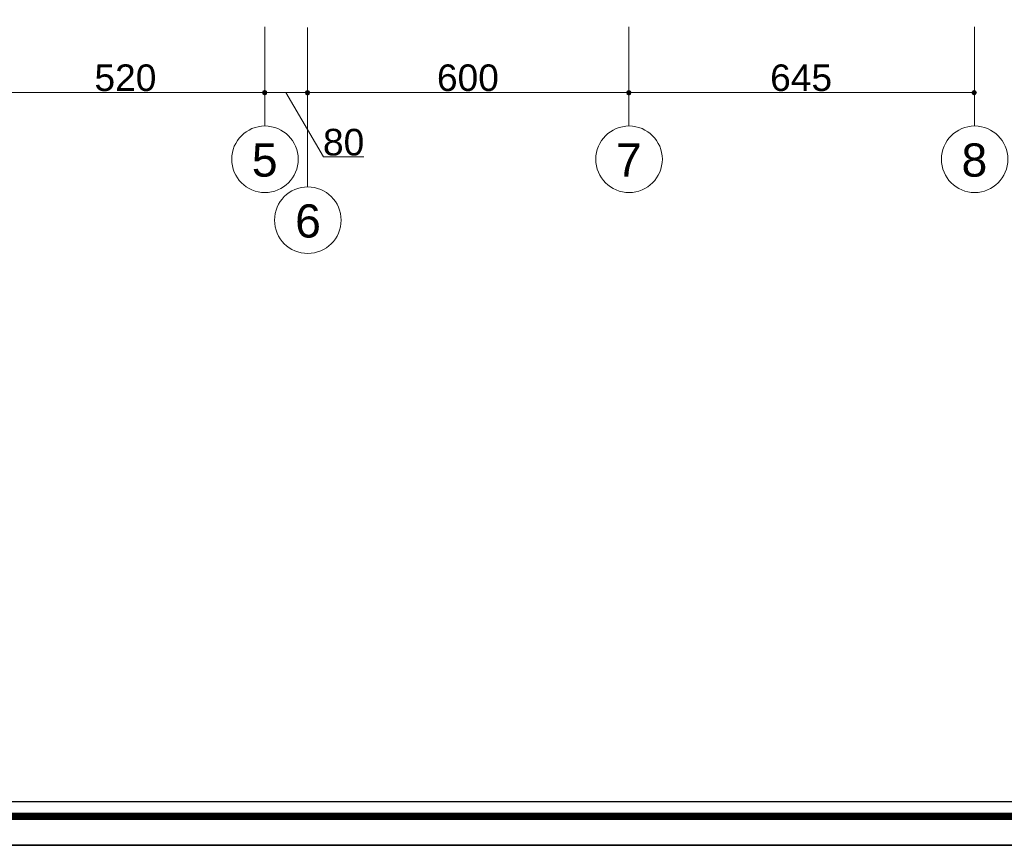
# Model space of a CAD drawing. Header units: metres. Extents: x 5.7 to 89.8, y 4 to 63.5.
# Tile 13 of 74: x 39.9 to 58.3, y 4 to 19.4. Entities that reach past the tile are written whole.
import ezdxf

# ---------------------------------------------------------------- set-up
doc = ezdxf.new("R2010")
doc.units = ezdxf.units.M
doc.header["$MEASUREMENT"] = 0
for name, color, linetype in [('PDF12_ax', 7, 'Continuous'), ('PDF12_dim', 7, 'Continuous'), ('PDF12_KADR', 7, 'Continuous'), ('PDF12_Text', 7, 'Continuous'), ('PDF12_W', 7, 'Continuous')]:
    doc.layers.add(name, color=color, linetype=linetype)
doc.styles.add('PDF Arial', font='arial.ttf')

msp = doc.modelspace()

# ---------------------------------------------------------------- linework, layer by layer
at = {"layer": 'PDF12_ax', "lineweight": 9}
for points in [[(44.442, 19.288), (44.442, 17.439)], [(45.241, 19.278), (45.241, 16.302)], [(51.241, 19.288), (51.241, 17.439)], [(57.694, 19.288), (57.694, 17.439)]]:
    msp.add_lwpolyline(points, dxfattribs=at)
for centre in [(44.446, 16.818), (51.246, 16.818), (57.699, 16.818), (45.246, 15.681)]:
    msp.add_circle(centre, 0.621, dxfattribs=at)
at = {"layer": 'PDF12_dim', "lineweight": 20}
for points in [[(44.442, 17.998), (44.442, 19.221)], [(51.241, 17.998), (51.241, 18.999)], [(45.241, 17.998), (45.241, 18.508)]]:
    msp.add_lwpolyline(points, close=True, dxfattribs=at)
for points in [[(57.694, 18.431), (57.694, 17.998)], [(44.345, 18.065), (39.337, 18.065)], [(45.145, 18.065), (44.538, 18.065)], [(44.836, 18.065), (45.54, 16.861), (46.291, 16.861)], [(51.145, 18.065), (45.337, 18.065)], [(57.588, 18.065), (51.338, 18.065)]]:
    msp.add_lwpolyline(points, dxfattribs=at)
at = {"layer": 'PDF12_KADR', "lineweight": 25}
for points in [[(5.695, 4.013), (89.785, 4.013), (89.785, 63.476), (5.695, 63.476)], [(5.695, 63.476), (89.785, 63.476), (89.785, 4.013), (5.695, 4.013)], [(6.514, 4.832), (88.841, 4.832), (88.841, 62.657), (6.514, 62.657)]]:
    msp.add_lwpolyline(points, close=True, dxfattribs=at)
at = {"layer": 'PDF12_KADR', "lineweight": 0, "const_width": 0.135}
msp.add_lwpolyline([(6.235, 62.937), (6.235, 4.552), (89.111, 4.552), (89.111, 62.937)], close=True, dxfattribs=at)
at = {"layer": 'PDF12_W', "lineweight": 9}
for points in [[(44.393, 18.065), (44.345, 18.065)], [(44.49, 18.065), (44.538, 18.065)], [(45.193, 18.065), (45.145, 18.065)], [(45.289, 18.065), (45.337, 18.065)], [(51.193, 18.065), (51.145, 18.065)], [(51.289, 18.065), (51.338, 18.065)], [(57.636, 18.065), (57.588, 18.065)]]:
    msp.add_lwpolyline(points, dxfattribs=at)
at = {"layer": 'PDF12_W', "transparency": 33554559}
for points in [[(44.403, 18.094), (44.442, 18.065), (44.393, 18.065)], [(44.403, 18.094), (44.393, 18.065), (44.442, 18.065)], [(44.393, 18.065), (44.403, 18.026), (44.442, 18.065)], [(44.393, 18.065), (44.442, 18.065), (44.403, 18.026)], [(44.442, 18.113), (44.403, 18.094), (44.442, 18.065)], [(44.442, 18.065), (44.442, 18.113), (44.403, 18.094)], [(44.403, 18.026), (44.442, 18.065), (44.442, 18.007)], [(44.442, 18.065), (44.403, 18.026), (44.442, 18.007)], [(44.442, 18.065), (44.48, 18.094), (44.442, 18.113)], [(44.48, 18.094), (44.442, 18.065), (44.442, 18.113)], [(44.49, 18.065), (44.442, 18.065), (44.48, 18.094)], [(44.49, 18.065), (44.48, 18.094), (44.442, 18.065)], [(44.442, 18.065), (44.442, 18.007), (44.48, 18.026)], [(44.48, 18.026), (44.49, 18.065), (44.442, 18.065)], [(44.442, 18.007), (44.48, 18.026), (44.442, 18.065)], [(44.48, 18.026), (44.442, 18.065), (44.49, 18.065)], [(45.202, 18.094), (45.241, 18.065), (45.193, 18.065)], [(45.202, 18.094), (45.193, 18.065), (45.241, 18.065)], [(45.193, 18.065), (45.202, 18.026), (45.241, 18.065)], [(45.193, 18.065), (45.241, 18.065), (45.202, 18.026)], [(45.241, 18.113), (45.202, 18.094), (45.241, 18.065)], [(45.241, 18.065), (45.241, 18.113), (45.202, 18.094)], [(45.202, 18.026), (45.241, 18.065), (45.241, 18.007)], [(45.241, 18.065), (45.202, 18.026), (45.241, 18.007)], [(45.241, 18.065), (45.279, 18.094), (45.241, 18.113)], [(45.279, 18.094), (45.241, 18.065), (45.241, 18.113)], [(45.289, 18.065), (45.241, 18.065), (45.279, 18.094)], [(45.289, 18.065), (45.279, 18.094), (45.241, 18.065)], [(45.241, 18.065), (45.241, 18.007), (45.279, 18.026)], [(45.279, 18.026), (45.289, 18.065), (45.241, 18.065)], [(45.241, 18.007), (45.279, 18.026), (45.241, 18.065)], [(45.279, 18.026), (45.241, 18.065), (45.289, 18.065)], [(51.203, 18.094), (51.241, 18.065), (51.193, 18.065)], [(51.203, 18.094), (51.193, 18.065), (51.241, 18.065)], [(51.193, 18.065), (51.203, 18.026), (51.241, 18.065)], [(51.193, 18.065), (51.241, 18.065), (51.203, 18.026)], [(51.241, 18.113), (51.203, 18.094), (51.241, 18.065)], [(51.241, 18.065), (51.241, 18.113), (51.203, 18.094)], [(51.203, 18.026), (51.241, 18.065), (51.241, 18.007)], [(51.241, 18.065), (51.203, 18.026), (51.241, 18.007)], [(51.241, 18.065), (51.28, 18.094), (51.241, 18.113)], [(51.28, 18.094), (51.241, 18.065), (51.241, 18.113)], [(51.289, 18.065), (51.241, 18.065), (51.28, 18.094)], [(51.289, 18.065), (51.28, 18.094), (51.241, 18.065)], [(51.241, 18.065), (51.241, 18.007), (51.28, 18.026)], [(51.28, 18.026), (51.289, 18.065), (51.241, 18.065)], [(51.241, 18.007), (51.28, 18.026), (51.241, 18.065)], [(51.28, 18.026), (51.241, 18.065), (51.289, 18.065)], [(57.656, 18.094), (57.636, 18.065), (57.694, 18.065)], [(57.636, 18.065), (57.694, 18.065), (57.656, 18.026)], [(57.694, 18.065), (57.694, 18.113), (57.656, 18.094)], [(57.694, 18.065), (57.656, 18.026), (57.694, 18.007)], [(57.723, 18.094), (57.694, 18.065), (57.694, 18.113)], [(57.742, 18.065), (57.723, 18.094), (57.694, 18.065)], [(57.694, 18.007), (57.723, 18.026), (57.694, 18.065)], [(57.723, 18.026), (57.694, 18.065), (57.742, 18.065)]]:
    msp.add_solid(points, dxfattribs=at)

# ---------------------------------------------------------------- texts
at = {"layer": 'PDF12_Text', "attachment_point": 7, "style": 'PDF Arial'}
for s, insert, char_height in [('520', (41.263, 18.085), 0.4964), ('600', (47.658, 18.085), 0.4964), ('645', (53.88, 18.085), 0.4964), ('80', (45.53, 16.882), 0.4964), ('5', (44.201, 16.485), 0.62), ('7', (51, 16.495), 0.62), ('8', (57.453, 16.485), 0.62), ('6', (45.01, 15.348), 0.62)]:
    msp.add_mtext(s, dxfattribs=dict(at, insert=insert, char_height=char_height))

doc.saveas('drawing.dxf')
